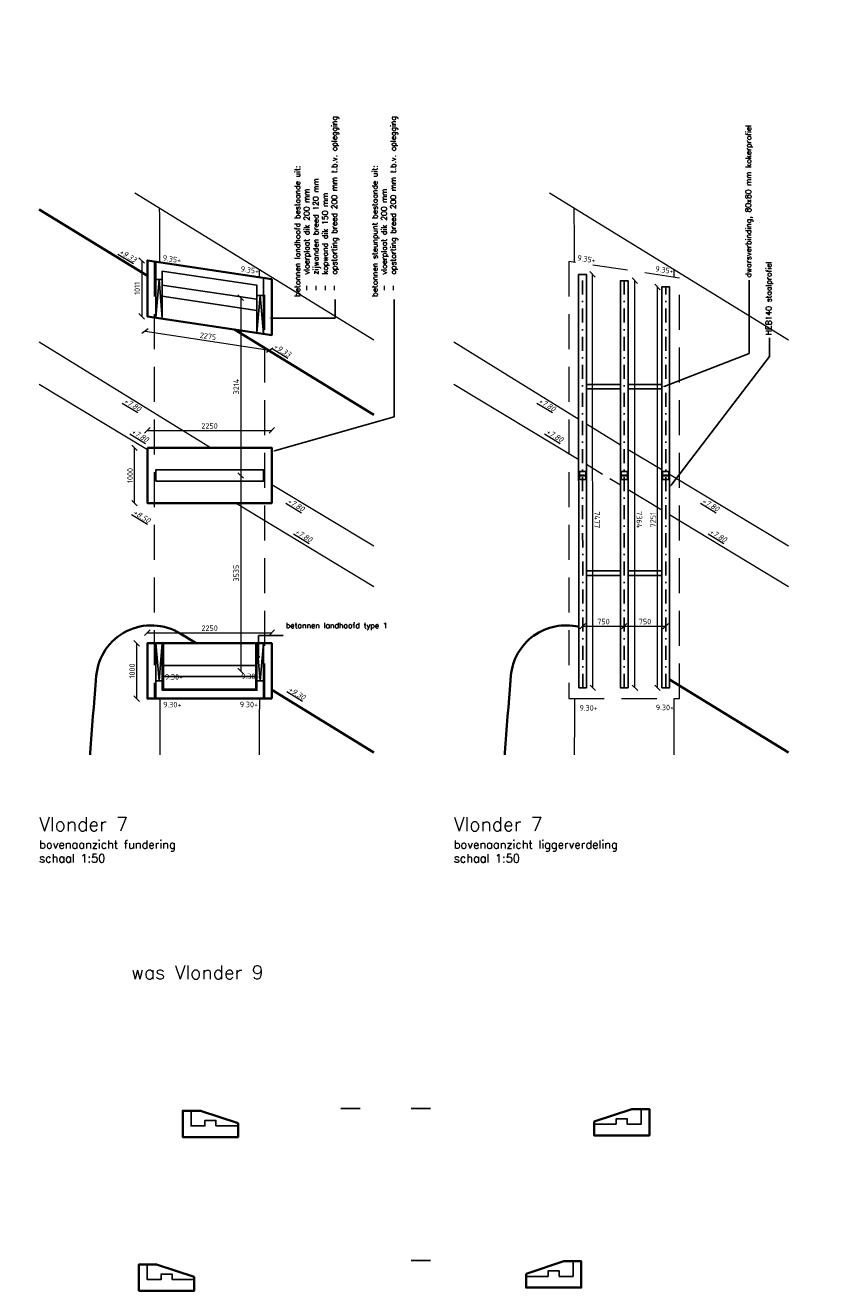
# Model space of a CAD drawing. Header units: metres. Extents: x -95462 to 707558, y 0 to 358316.
# Tile 49 of 50: x 488181 to 502962, y 72327 to 95215. Entities that reach past the tile are written whole.
import ezdxf
from ezdxf import colors
from ezdxf.entities.mleader import LeaderData, LeaderLine
from ezdxf.math import Vec2, Vec3

# ---------------------------------------------------------------- set-up
doc = ezdxf.new("R2010")
doc.units = ezdxf.units.M
doc.header["$LTSCALE"] = 20
doc.linetypes.add('DASHDOT', pattern=[25.4, 12.7, -6.35, 0, -6.35])
doc.linetypes.add('HIDDEN', pattern=[9.525, 6.35, -3.175])
for name, color, linetype, lineweight in [('B-RO-OG-HOOGTEPUNT-T18', 253, 'Continuous', 13), ('B-WE-GW-GRONDWERKLIJN_-G', 252, 'Continuous', 35), ('B-WE-GW-WATERGANG_SLOOT_BODEM-G', 252, 'Continuous', 18), ('B-WE-VH-VERHARDING_HALFVERHARDING-G', 253, 'Continuous', 18), ('N-WE-BC-BETONVORM_IN HET WERK GESTORT-G', 50, 'Continuous', 35), ('N-WE-BC-BETONVORM_OPLEGGING-G', 3, 'Continuous', 25), ('N-WE-BC-BETONVORM_TALUDVLEUGELS-G', 3, 'Continuous', 25), ('N-WE-BC-BETONVORM_VLOERPLAAT-G', 50, 'Continuous', 35), ('N-WE-HC-HOUTVORM-DEKDEEL-G', 1, 'Continuous', 18), ('N-WE-SC-STAALVORM_HEA 140-G', 140, 'Continuous', 25), ('N-WE-VH-VERHARDING_BETONPLATEN-G', 10, 'Continuous', 13), ('TL00_hartlijnen staal', 220, 'DASHDOT', 25), ('X-XX-AL-AANPIJLING-M', 7, 'Continuous', 18), ('X-XX-AL-HOOGTELABEL-T25', 1, 'Continuous', 25), ('X-XX-AL-M', 7, 'Continuous', 18)]:
    doc.layers.add(name, color=color, linetype=linetype, lineweight=lineweight)
doc.layers.add('BL14_TALUD', color=11, linetype='Continuous')
doc.layers.add('tt00_tekst', color=7, linetype='Continuous')
doc.styles.add('NLCS-ISO', font='NLCS-ISO.ttf')
doc.styles.add('NLCS-ISO-M200-T18_CURSIEF', font='NLCS-ISO.ttf', dxfattribs={"oblique": 30, "height": 0.36})
doc.styles.add('ROMANS', font='romans.shx')
doc.dimstyles.new('NLCS RODOR-DIM-050mm$0', dxfattribs={"dimscale": 50, "dimtxt": 2, "dimasz": 2, "dimexe": 1.25, "dimexo": 0.625, "dimtad": 1, "dimdec": 0, "dimzin": 1, "dimdsep": 46, "dimtxsty": 'NLCS-ISO', "dimblk": 'OBLIQUE', "dimcen": 0, "dimse1": 1, "dimse2": 1, "dimclrd": 256, "dimclre": 1, "dimclrt": 256, "dimadec": 0, "dimazin": 0, "dimtfac": 1, "dimtdec": 0, "dimtmove": 0, "dimatfit": 0, "dimfxl": 1, "dimtolj": 1, "dimtzin": 0, "dimlwd": -1, "dimlwe": -1, "dimarcsym": 0})

# ---------------------------------------------------------------- blocks, each defined once
blk = doc.blocks.new('_Dot')
at = {"color": 0, "linetype": 'ByBlock', "lineweight": -2}
blk.add_line((-0.5, 0), (-1, 0), dxfattribs=at)
at = {"color": 0, "linetype": 'ByBlock', "const_width": 0.5}
blk.add_lwpolyline([(-0.25, 0, 1), (0.25, 0, 1)], format="xyb", close=True, dxfattribs=at)
blk = doc.blocks.new('_Oblique')
at = {"color": 0, "linetype": 'ByBlock', "lineweight": -2}
blk.add_line((-0.5, -0.5), (0.5, 0.5), dxfattribs=at)
blk = doc.blocks.new('*D268')
at = {"layer": 'Defpoints', "color": 0, "transparency": 16777216}
for p in [(499614, 90483), (499832, 90483), (499832, 83231)]:
    blk.add_point(p, dxfattribs=at)
at = {"layer": 'X-XX-AL-M', "transparency": 16777216}
blk.add_line((499614, 83231), (499614, 90483), dxfattribs=at)
at = {"layer": 'X-XX-AL-M', "transparency": 16777216, "xscale": 100, "yscale": 100, "zscale": 100}
for p, rotation in [((499614, 90483), 90), ((499614, 83231), 270)]:
    blk.add_blockref('_Oblique', p, dxfattribs=dict(at, rotation=rotation))
at = {"layer": 'X-XX-AL-M', "transparency": 16777216, "insert": (499533, 86272), "char_height": 100, "attachment_point": 5, "rotation": 90, "style": 'NLCS-ISO'}
blk.add_mtext('\\A1;7251', dxfattribs=at)
blk = doc.blocks.new('*D315')
at = {"layer": 'Defpoints', "color": 0, "transparency": 16777216}
for p in [(492639, 87888), (490389, 86572), (492639, 86572)]:
    blk.add_point(p, dxfattribs=at)
at = {"layer": 'X-XX-AL-M', "transparency": 16777216}
blk.add_line((490389, 87888), (492639, 87888), dxfattribs=at)
at = {"layer": 'X-XX-AL-M', "transparency": 16777216, "xscale": 100, "yscale": 100, "zscale": 100, "rotation": 180}
blk.add_blockref('_Oblique', (490389, 87888), dxfattribs=at)
at = {"layer": 'X-XX-AL-M', "transparency": 16777216, "xscale": 100, "yscale": 100, "zscale": 100}
blk.add_blockref('_Oblique', (492639, 87888), dxfattribs=at)
at = {"layer": 'X-XX-AL-M', "transparency": 16777216, "insert": (491514, 87969), "char_height": 100, "attachment_point": 5, "style": 'NLCS-ISO'}
blk.add_mtext('\\A1;2250', dxfattribs=at)
blk = doc.blocks.new('*D316')
at = {"layer": 'Defpoints', "color": 0, "transparency": 16777216}
for p in [(490157, 87572), (490389, 87572), (490389, 86572)]:
    blk.add_point(p, dxfattribs=at)
at = {"layer": 'X-XX-AL-M', "transparency": 16777216}
blk.add_line((490157, 86572), (490157, 87572), dxfattribs=at)
at = {"layer": 'X-XX-AL-M', "transparency": 16777216, "xscale": 100, "yscale": 100, "zscale": 100}
for p, rotation in [((490157, 87572), 90), ((490157, 86572), 270)]:
    blk.add_blockref('_Oblique', p, dxfattribs=dict(at, rotation=rotation))
at = {"layer": 'X-XX-AL-M', "transparency": 16777216, "insert": (490076, 87072), "char_height": 100, "attachment_point": 5, "rotation": 90, "style": 'NLCS-ISO'}
blk.add_mtext('\\A1;1000', dxfattribs=at)
blk = doc.blocks.new('*D339')
at = {"layer": 'Defpoints', "color": 0, "transparency": 16777216}
for p in [(492639, 84229), (490389, 83547), (492639, 83547)]:
    blk.add_point(p, dxfattribs=at)
at = {"layer": 'X-XX-AL-M', "transparency": 16777216}
blk.add_line((490389, 84229), (492639, 84229), dxfattribs=at)
at = {"layer": 'X-XX-AL-M', "transparency": 16777216, "xscale": 100, "yscale": 100, "zscale": 100, "rotation": 180}
blk.add_blockref('_Oblique', (490389, 84229), dxfattribs=at)
at = {"layer": 'X-XX-AL-M', "transparency": 16777216, "xscale": 100, "yscale": 100, "zscale": 100}
blk.add_blockref('_Oblique', (492639, 84229), dxfattribs=at)
at = {"layer": 'X-XX-AL-M', "transparency": 16777216, "insert": (491514, 84310), "char_height": 100, "attachment_point": 5, "style": 'NLCS-ISO'}
blk.add_mtext('\\A1;2250', dxfattribs=at)
blk = doc.blocks.new('*D340')
at = {"layer": 'Defpoints', "color": 0, "transparency": 16777216}
for p in [(492639, 84037), (490194, 83037), (492639, 83037)]:
    blk.add_point(p, dxfattribs=at)
at = {"layer": 'X-XX-AL-M', "transparency": 16777216}
blk.add_line((490194, 84037), (490194, 83037), dxfattribs=at)
at = {"layer": 'X-XX-AL-M', "transparency": 16777216, "xscale": 100, "yscale": 100, "zscale": 100}
for p, rotation in [((490194, 84037), 90), ((490194, 83037), 270)]:
    blk.add_blockref('_Oblique', p, dxfattribs=dict(at, rotation=rotation))
at = {"layer": 'X-XX-AL-M', "transparency": 16777216, "insert": (490113, 83537), "char_height": 100, "attachment_point": 5, "rotation": 90, "style": 'NLCS-ISO'}
blk.add_mtext('\\A1;1000', dxfattribs=at)
blk = doc.blocks.new('*D377')
at = {"layer": 'Defpoints', "color": 0, "transparency": 16777216}
for p in [(499012, 84348), (498262, 83231), (499012, 83231)]:
    blk.add_point(p, dxfattribs=at)
at = {"layer": 'X-XX-AL-M', "transparency": 16777216}
blk.add_line((498262, 84348), (499012, 84348), dxfattribs=at)
at = {"layer": 'X-XX-AL-M', "transparency": 16777216, "xscale": 100, "yscale": 100, "zscale": 100, "rotation": 180}
blk.add_blockref('_Oblique', (498262, 84348), dxfattribs=at)
at = {"layer": 'X-XX-AL-M', "transparency": 16777216, "xscale": 100, "yscale": 100, "zscale": 100}
blk.add_blockref('_Oblique', (499012, 84348), dxfattribs=at)
at = {"layer": 'X-XX-AL-M', "transparency": 16777216, "insert": (498637, 84430), "char_height": 100, "attachment_point": 5, "style": 'NLCS-ISO'}
blk.add_mtext('\\A1;750', dxfattribs=at)
blk = doc.blocks.new('*D378')
at = {"layer": 'Defpoints', "color": 0, "transparency": 16777216}
for p in [(499011, 90595), (499204, 90595), (499012, 83231)]:
    blk.add_point(p, dxfattribs=at)
at = {"layer": 'X-XX-AL-M', "transparency": 16777216}
blk.add_line((499205, 83231), (499204, 90595), dxfattribs=at)
at = {"layer": 'X-XX-AL-M', "transparency": 16777216, "xscale": 100, "yscale": 100, "zscale": 100}
for p, rotation in [((499204, 90595), 90.00652619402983), ((499205, 83231), 270.0065261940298)]:
    blk.add_blockref('_Oblique', p, dxfattribs=dict(at, rotation=rotation))
at = {"layer": 'X-XX-AL-M', "transparency": 16777216, "insert": (499286, 86272), "char_height": 100, "attachment_point": 5, "rotation": 270.0065, "style": 'NLCS-ISO'}
blk.add_mtext('\\A1;7364', dxfattribs=at)
blk = doc.blocks.new('*D379')
at = {"layer": 'Defpoints', "color": 0, "transparency": 16777216}
for p in [(498257, 90709), (498437, 90709), (498262, 83231)]:
    blk.add_point(p, dxfattribs=at)
at = {"layer": 'X-XX-AL-M', "transparency": 16777216}
blk.add_line((498443, 83232), (498437, 90709), dxfattribs=at)
at = {"layer": 'X-XX-AL-M', "transparency": 16777216, "xscale": 100, "yscale": 100, "zscale": 100}
for p, rotation in [((498437, 90709), 90.04119791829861), ((498443, 83232), 270.0411979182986)]:
    blk.add_blockref('_Oblique', p, dxfattribs=dict(at, rotation=rotation))
at = {"layer": 'X-XX-AL-M', "transparency": 16777216, "insert": (498522, 86271), "char_height": 100, "attachment_point": 5, "rotation": 270.0412, "style": 'NLCS-ISO'}
blk.add_mtext('\\A1;7477', dxfattribs=at)
blk = doc.blocks.new('*D380')
at = {"layer": 'Defpoints', "color": 0, "transparency": 16777216}
for p in [(499761, 84348), (499012, 83231), (499761, 83231)]:
    blk.add_point(p, dxfattribs=at)
at = {"layer": 'X-XX-AL-M', "transparency": 16777216}
blk.add_line((499012, 84348), (499761, 84348), dxfattribs=at)
at = {"layer": 'X-XX-AL-M', "transparency": 16777216, "xscale": 100, "yscale": 100, "zscale": 100, "rotation": 180}
blk.add_blockref('_Oblique', (499012, 84348), dxfattribs=at)
at = {"layer": 'X-XX-AL-M', "transparency": 16777216, "xscale": 100, "yscale": 100, "zscale": 100}
blk.add_blockref('_Oblique', (499761, 84348), dxfattribs=at)
at = {"layer": 'X-XX-AL-M', "transparency": 16777216, "insert": (499387, 84430), "char_height": 100, "attachment_point": 5, "style": 'NLCS-ISO'}
blk.add_mtext('\\A1;750', dxfattribs=at)
blk = doc.blocks.new('*D381')
at = {"layer": 'Defpoints', "color": 0, "transparency": 16777216}
for p in [(490389, 90961), (490286, 89950), (490389, 89950)]:
    blk.add_point(p, dxfattribs=at)
at = {"layer": 'X-XX-AL-M', "transparency": 16777216}
blk.add_line((490286, 90961), (490286, 89950), dxfattribs=at)
at = {"layer": 'X-XX-AL-M', "transparency": 16777216, "xscale": 100, "yscale": 100, "zscale": 100}
for p, rotation in [((490286, 90961), 90), ((490286, 89950), 270)]:
    blk.add_blockref('_Oblique', p, dxfattribs=dict(at, rotation=rotation))
at = {"layer": 'X-XX-AL-M', "transparency": 16777216, "insert": (490205, 90456), "char_height": 100, "attachment_point": 5, "rotation": 90, "style": 'NLCS-ISO'}
blk.add_mtext('\\A1;1011', dxfattribs=at)
blk = doc.blocks.new('*D382')
at = {"layer": 'Defpoints', "color": 0, "transparency": 16777216}
for p in [(490389, 89950), (492639, 89612), (492598, 89342)]:
    blk.add_point(p, dxfattribs=at)
at = {"layer": 'X-XX-AL-M', "transparency": 16777216}
blk.add_line((490348, 89680), (492598, 89342), dxfattribs=at)
at = {"layer": 'X-XX-AL-M', "transparency": 16777216, "xscale": 100, "yscale": 100, "zscale": 100}
for p, rotation in [((490348, 89680), 171.4692345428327), ((492598, 89342), 351.4692345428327)]:
    blk.add_blockref('_Oblique', p, dxfattribs=dict(at, rotation=rotation))
at = {"layer": 'X-XX-AL-M', "transparency": 16777216, "insert": (491485, 89591), "char_height": 100, "attachment_point": 5, "rotation": 351.4692, "style": 'NLCS-ISO'}
blk.add_mtext('\\A1;2275', dxfattribs=at)
blk = doc.blocks.new('*D457')
at = {"layer": 'Defpoints', "color": 0, "transparency": 16777216}
for p in [(491514, 87072), (490659, 83537), (492076, 83537)]:
    blk.add_point(p, dxfattribs=at)
at = {"layer": 'X-XX-AL-M', "transparency": 16777216}
blk.add_line((492076, 87072), (492076, 83537), dxfattribs=at)
at = {"layer": 'X-XX-AL-M', "transparency": 16777216, "xscale": 100, "yscale": 100, "zscale": 100}
for p, rotation in [((492076, 87072), 90), ((492076, 83537), 270)]:
    blk.add_blockref('_Oblique', p, dxfattribs=dict(at, rotation=rotation))
at = {"layer": 'X-XX-AL-M', "transparency": 16777216, "insert": (491995, 85305), "char_height": 100, "attachment_point": 5, "rotation": 90, "style": 'NLCS-ISO'}
blk.add_mtext('\\A1;3535', dxfattribs=at)
blk = doc.blocks.new('*D458')
at = {"layer": 'Defpoints', "color": 0, "transparency": 16777216}
for p in [(491514, 90287), (490659, 87072), (492076, 87072)]:
    blk.add_point(p, dxfattribs=at)
at = {"layer": 'X-XX-AL-M', "transparency": 16777216}
blk.add_line((492076, 90287), (492076, 87072), dxfattribs=at)
at = {"layer": 'X-XX-AL-M', "transparency": 16777216, "xscale": 100, "yscale": 100, "zscale": 100}
for p, rotation in [((492076, 90287), 90), ((492076, 87072), 270)]:
    blk.add_blockref('_Oblique', p, dxfattribs=dict(at, rotation=rotation))
at = {"layer": 'X-XX-AL-M', "transparency": 16777216, "insert": (491995, 88680), "char_height": 100, "attachment_point": 5, "rotation": 90, "style": 'NLCS-ISO'}
blk.add_mtext('\\A1;3214', dxfattribs=at)

msp = doc.modelspace()

# ---------------------------------------------------------------- linework, layer by layer
at = {"layer": 'B-WE-GW-GRONDWERKLIJN_-G', "ltscale": 2, "flags": 128}
for points in [[(488432.386, 91886.291), (490388.9, 90683.23)], [(491966.079, 89713.421), (494481.87, 88166.459)], [(501979.787, 82062.043), (499831.816, 83382.832)], [(494481.87, 82062.043), (492638.9, 83195.287)]]:
    msp.add_lwpolyline(points, dxfattribs=at)
for points in [[(491269.331, 84037.435), (490984.103, 84212.822, 0.557409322), (489464.178, 83448.911), (489464.178, 83448.911), (489444.585, 83203.693), (489431.342, 83042.069), (489418.228, 82879.603), (489405.242, 82716.298), (489392.384, 82552.161), (489379.655, 82387.195), (489367.053, 82221.407), (489354.58, 82054.799), (489352.101, 82021.183)], [(498191.36, 84333.424, 0.458032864), (496962.095, 83448.911), (496962.095, 83448.911), (496942.502, 83203.693), (496929.259, 83042.069), (496916.145, 82879.603), (496903.159, 82716.298), (496890.301, 82552.161), (496877.572, 82387.195), (496864.97, 82221.407), (496852.497, 82054.799), (496850.018, 82021.183)]]:
    msp.add_lwpolyline(points, format="xyb", dxfattribs=at)
at = {"layer": 'B-WE-GW-WATERGANG_SLOOT_BODEM-G'}
for points in [[(491528.389, 87572.435), (491352.993, 87678.012), (488432.386, 89482.001)], [(491528.389, 87572.435), (491352.993, 87678.012), (488432.386, 89482.001)], [(498188.534, 88087.146), (495930.303, 89482.001)], [(488432.386, 88724.945), (490388.9, 87541.828)], [(488432.386, 88724.945), (490388.9, 87541.828)], [(495930.303, 88724.945), (498190.008, 87358.487)], [(498941.817, 87623.292), (498850.91, 87678.012), (498328.599, 88000.631)], [(499691.815, 87171.842), (499081.817, 87539.021)], [(498329.145, 87274.35), (498621.69, 87097.446)], [(498753.992, 87017.442), (498941.817, 86903.863)], [(501979.787, 85794.634), (499831.816, 87087.571)], [(494481.87, 85794.634), (492638.9, 86903.981)], [(494481.87, 85794.634), (492638.9, 86903.981)], [(499081.817, 86819.204), (499691.816, 86450.334)], [(491991.98, 86572.435), (494481.87, 85066.782)], [(491991.98, 86572.435), (494481.87, 85066.782)], [(499831.816, 86365.674), (501979.787, 85066.782)]]:
    msp.add_lwpolyline(points, dxfattribs=at)
at = {"layer": 'B-WE-VH-VERHARDING_HALFVERHARDING-G'}
for points in [[(490602.977, 91913.334), (490605.033, 91771.199, -0.000247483), (490607.594, 90928.381, -0.000247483)], [(498100.894, 91913.334), (498102.95, 91771.199, -0.001887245), (498104.721, 90928.5, -0.001887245)], [(492409.032, 90802.79, -0.00028607), (492409.259, 90658.132)], [(499906.577, 90803.018, -0.000286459), (499906.963, 90658.163, -0.000286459)], [(490612.857, 83037.435, -0.000142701), (490610.985, 82021.183)], [(492413.501, 83037.435, -0.000142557), (492411.63, 82021.183)], [(498110.774, 83037.435, -0.000142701), (498108.902, 82021.183)], [(499911.418, 83037.435, -0.000142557), (499909.547, 82021.183)]]:
    msp.add_lwpolyline(points, format="xyb", dxfattribs=at)
at = {"layer": 'BL14_TALUD', "flags": 128}
for points in [[(494234.241, 75624.374), (493886.822, 75624.374)], [(495508.183, 75624.374), (495160.763, 75624.374)], [(495508.183, 72871.77), (495160.763, 72871.77)]]:
    msp.add_lwpolyline(points, dxfattribs=at)
at = {"layer": 'N-WE-BC-BETONVORM_IN HET WERK GESTORT-G', "flags": 128}
for points in [[(492027.983, 75356.374), (491346.983, 75581.374), (491187.483, 75581.374), (491027.983, 75581.374), (491027.983, 75306.374), (491027.983, 75106.374), (492027.983, 75106.374), (492027.983, 75356.374)], [(498466.306, 75386.374), (499147.306, 75611.374), (499306.806, 75611.374), (499466.306, 75611.374), (499466.306, 75336.374), (499466.306, 75136.374), (498466.306, 75136.374), (498466.306, 75386.374)], [(491235.983, 72576.951), (490554.983, 72801.951), (490395.483, 72801.951), (490235.983, 72801.951), (490235.983, 72526.951), (490235.983, 72326.951), (491235.983, 72326.951), (491235.983, 72576.951)], [(497235.924, 72633.77), (497916.924, 72858.77), (498076.424, 72858.77), (498235.924, 72858.77), (498235.924, 72583.77), (498235.924, 72383.77), (497235.924, 72383.77), (497235.924, 72633.77)]]:
    msp.add_lwpolyline(points, dxfattribs=at)
at = {"layer": 'N-WE-BC-BETONVORM_OPLEGGING-G', "flags": 128}
msp.add_lwpolyline([(490538.9, 86972.435), (492488.9, 86972.435), (492488.9, 87172.435), (490538.9, 87172.435)], close=True, dxfattribs=at)
for points in [[(490658.9, 83637.435), (492368.9, 83637.435)], [(490658.9, 83437.435), (492368.9, 83437.435)]]:
    msp.add_lwpolyline(points, dxfattribs=at)
at = {"layer": 'N-WE-BC-BETONVORM_TALUDVLEUGELS-G'}
for p, q in [((490538.9, 83357.435), (490658.9, 83357.435)), ((492488.9, 83357.435), (492368.9, 83357.435))]:
    msp.add_line(p, q, dxfattribs=at)
at = {"layer": 'N-WE-BC-BETONVORM_TALUDVLEUGELS-G', "flags": 128}
for points in [[(490538.9, 90849.614), (490538.9, 90938.685)], [(490658.896, 90769.008), (492369.144, 90512.471)], [(490538.9, 90618.685), (490658.897, 90618.686)], [(490658.897, 90516.211), (492369.074, 90259.684)], [(490658.898, 90313.973), (492369.018, 90057.455)], [(492489.176, 90326.144), (492369.093, 90326.177)], [(490538.9, 84037.435), (490538.9, 83037.435), (492488.9, 83037.435), (492488.9, 84037.435)], [(490658.9, 84037.435), (490658.9, 83187.435), (492368.9, 83187.435), (492368.9, 84037.435)], [(490678.9, 84037.435), (490678.9, 83207.435), (492348.9, 83207.435), (492348.9, 84037.435)]]:
    msp.add_lwpolyline(points, dxfattribs=at)
for points in [[(492488.9, 89634.97), (492489.176, 90646.144), (490538.9, 90938.685), (490538.9, 89927.498), (490658.9, 89909.498), (490658.896, 90769.008), (492369.144, 90512.471), (492368.905, 89652.997)], [(491627.983, 75306.374), (491627.983, 75406.374), (491427.983, 75406.374), (491427.983, 75306.374), (491177.983, 75306.374), (491177.983, 75581.374), (491027.983, 75581.374), (491027.983, 75306.374), (491027.983, 75106.374), (492027.983, 75106.374), (492027.983, 75306.374)], [(498866.306, 75336.374), (498866.306, 75436.374), (499066.306, 75436.374), (499066.306, 75336.374), (499316.306, 75336.374), (499316.306, 75611.374), (499466.306, 75611.374), (499466.306, 75336.374), (499466.306, 75136.374), (498466.306, 75136.374), (498466.306, 75336.374)], [(490835.983, 72526.951), (490835.983, 72626.951), (490635.983, 72626.951), (490635.983, 72526.951), (490385.983, 72526.951), (490385.983, 72801.951), (490235.983, 72801.951), (490235.983, 72526.951), (490235.983, 72326.951), (491235.983, 72326.951), (491235.983, 72526.951)], [(497635.924, 72583.77), (497635.924, 72683.77), (497835.924, 72683.77), (497835.924, 72583.77), (498085.924, 72583.77), (498085.924, 72858.77), (498235.924, 72858.77), (498235.924, 72583.77), (498235.924, 72383.77), (497235.924, 72383.77), (497235.924, 72583.77)]]:
    msp.add_lwpolyline(points, close=True, dxfattribs=at)
at = {"layer": 'N-WE-BC-BETONVORM_TALUDVLEUGELS-G', "color": 1, "flags": 128}
for points in [[(490538.9, 89927.498), (490598.898, 90618.686), (490658.9, 89909.498)], [(492368.905, 89652.997), (492429.134, 90326.161), (492488.9, 89634.97)], [(490658.9, 84037.435), (490598.9, 83357.435), (490538.9, 84037.435)], [(492368.9, 84037.435), (492428.9, 83357.435), (492488.9, 84037.435)]]:
    msp.add_lwpolyline(points, dxfattribs=at)
at = {"layer": 'N-WE-BC-BETONVORM_VLOERPLAAT-G', "flags": 128}
for points in [[(492639.17, 90623.645), (492638.9, 89612.498), (490388.9, 89949.998), (490388.9, 90961.185)], [(490388.9, 87572.435), (490388.9, 86572.435), (492638.9, 86572.435), (492638.9, 87572.435)], [(492638.9, 83037.435), (492638.9, 84037.435), (490388.9, 84037.435), (490388.9, 83037.435)]]:
    msp.add_lwpolyline(points, close=True, dxfattribs=at)
at = {"layer": 'N-WE-HC-HOUTVORM-DEKDEEL-G'}
msp.add_line((490536.027, 90939.116), (492513.9, 90642.435), dxfattribs=at)
at = {"layer": 'N-WE-HC-HOUTVORM-DEKDEEL-G', "linetype": 'HIDDEN', "ltscale": 5}
for points in [[(490513.9, 83037.435), (492513.9, 83037.435), (492513.9, 90642.435), (490513.9, 90942.435)], [(498011.817, 83037.435), (500011.817, 83037.435), (500011.817, 90642.435), (498011.817, 90942.435)]]:
    msp.add_lwpolyline(points, close=True, dxfattribs=at)
at = {"layer": 'N-WE-HC-HOUTVORM-DEKDEEL-G'}
msp.add_lwpolyline([(492513.9, 90642.435), (490536.027, 90939.116)], dxfattribs=at)
msp.add_lwpolyline([(492513.9, 90642.435), (490536.027, 90939.116)], dxfattribs=at)
at = {"layer": 'N-WE-SC-STAALVORM_HEA 140-G'}
for p, q in [((498203.817, 87142.435), (498319.816, 87142.435)), ((498203.817, 87002.435), (498319.816, 87002.435)), ((498953.817, 87142.435), (499069.816, 87142.435)), ((498953.817, 87002.435), (499069.816, 87002.435)), ((499703.817, 87142.435), (499819.816, 87142.435)), ((499703.817, 87002.435), (499819.816, 87002.435))]:
    msp.add_line(p, q, dxfattribs=at)
for points in [[(498332.152, 83231.444), (498326.776, 90708.518), (498186.776, 90708.501), (498192.152, 83231.427)], [(499081.817, 83231.444), (499081.817, 90595.262), (498941.817, 90595.245), (498941.817, 83231.427)], [(499691.817, 83231.435), (499691.813, 90482.754), (499831.817, 90482.754), (499831.816, 83231.435)], [(498331.815, 88639.652), (498941.815, 88639.634), (498941.815, 88719.634), (498331.815, 88719.652)], [(499081.815, 88639.651), (499691.814, 88639.633), (499691.814, 88719.633), (499081.815, 88719.651)], [(498331.817, 85264.935), (498941.817, 85264.917), (498941.817, 85344.917), (498331.817, 85344.935)], [(499081.817, 85264.934), (499691.816, 85264.916), (499691.816, 85344.916), (499081.817, 85344.934)]]:
    msp.add_lwpolyline(points, close=True, dxfattribs=at)
at = {"layer": 'N-WE-SC-STAALVORM_HEA 140-G', "flags": 128}
for points in [[(498203.817, 87066.435), (498203.817, 87002.435), (498191.817, 87002.435), (498191.817, 87142.435), (498203.817, 87142.435), (498203.817, 87078.435), (498319.816, 87078.435), (498319.816, 87142.435), (498331.817, 87142.435), (498331.817, 87002.435), (498319.816, 87002.435), (498319.816, 87066.435)], [(498953.817, 87066.435), (498953.817, 87002.435), (498941.817, 87002.435), (498941.817, 87142.435), (498953.817, 87142.435), (498953.817, 87078.435), (499069.816, 87078.435), (499069.816, 87142.435), (499081.817, 87142.435), (499081.817, 87002.435), (499069.816, 87002.435), (499069.816, 87066.435)], [(499703.817, 87066.435), (499703.817, 87002.435), (499691.817, 87002.435), (499691.817, 87142.435), (499703.817, 87142.435), (499703.817, 87078.435), (499819.816, 87078.435), (499819.816, 87142.435), (499831.817, 87142.435), (499831.817, 87002.435), (499819.816, 87002.435), (499819.816, 87066.435)]]:
    msp.add_lwpolyline(points, close=True, dxfattribs=at)
at = {"layer": 'N-WE-VH-VERHARDING_BETONPLATEN-G'}
for p, q in [((490161.983, 92184.502), (494481.87, 89528.2)), ((497659.9, 92184.502), (501979.787, 89528.2))]:
    msp.add_line(p, q, dxfattribs=at)
at = {"layer": 'TL00_hartlijnen staal'}
for p, q in [((498262.152, 83231.435), (498256.776, 90708.51)), ((499011.817, 83231.435), (499011.817, 90595.254)), ((499761.817, 83231.435), (499761.815, 90482.754))]:
    msp.add_line(p, q, dxfattribs=at)

# ---------------------------------------------------------------- texts
at = {"layer": 'B-RO-OG-HOOGTEPUNT-T18', "style": 'NLCS-ISO-M200-T18_CURSIEF', "oblique": 15}
for s, p in [('%%U+9.33', (489866.651, 91091.671)), ('%%U+9.33', (492657.77, 89381.848)), ('%%U+7.80', (489949.488, 88394.703)), ('%%U+7.80', (497447.404, 88394.703)), ('%%U+7.80', (490087.722, 87838.926)), ('%%U+7.80', (497585.639, 87838.926)), ('%%U+7.80', (492905.994, 86584.966)), ('%%U+7.80', (500403.911, 86584.966)), ('%%U+8.50', (490117.084, 86378.605)), ('%%U+7.80', (493044.228, 86029.19)), ('%%U+7.80', (500542.145, 86029.19)), ('%%U+9.30', (492923.274, 83176.759))]:
    msp.add_text(s, height=100, rotation=328.8383719, dxfattribs=at).set_placement(p)
at = {"layer": 'tt00_tekst', "char_height": 250, "width": 5688.91318, "attachment_point": 1, "style": 'ROMANS'}
for s, insert in [('{\\C4;Vlonder 7\\P\\H0.6x;\\C3;bovenaanzicht fundering\\Pschaal 1:50}', (488432.386, 80889.517)), ('{\\C4;Vlonder 7\\P\\H0.6x;\\C3;bovenaanzicht liggerverdeling\\Pschaal 1:50}', (495930.303, 80889.517)), ('{\\C4;was Vlonder 9}', (490090.844, 78210.222))]:
    msp.add_mtext(s, dxfattribs=dict(at, insert=insert))
at = {"layer": 'X-XX-AL-HOOGTELABEL-T25', "style": 'NLCS-ISO'}
for s, rotation, p in [('9.35+', 351.4692315, (490660.217, 90961.005)), ('9.35+', 351.4692315, (498157.921, 90961.005)), ('9.35+', 351.4692336, (492069.702, 90763.781)), ('9.35+', 351.4692336, (499567.406, 90763.781)), ('9.30+', 359.6772492, (490704.438, 83381.063)), ('9.30+', 359.6772492, (492084.918, 83389.355)), ('9.30+', 359.6772492, (490674.214, 82877.951)), ('9.30+', 359.6772492, (492059.779, 82881.028)), ('9.30+', 359.6772492, (498202.355, 82818.793)), ('9.30+', 359.6772492, (499582.835, 82827.085))]:
    msp.add_text(s, height=100, rotation=rotation, dxfattribs=at).set_placement(p)

# ---------------------------------------------------------------- dimensions: what is measured, and where the dimension line sits
at = {"layer": 'X-XX-AL-M'}
for p1, p2, distance, picture, middle in [((490388.9, 90961.185), (490388.9, 89949.998), -102.597, '*D381', (490205.052, 90455.592)), ((490388.9, 89949.998), (492638.9, 89612.498), -273.455, '*D382', (491485.388, 89591.17)), ((490388.9, 86572.435), (492638.9, 86572.435), 1315.672, '*D315', (491513.9, 87969.357)), ((490388.9, 86572.435), (490388.9, 87572.435), 231.416, '*D316', (490076.233, 87072.435)), ((498262.152, 83231.435), (499011.817, 83231.435), 1116.964, '*D377', (498636.984, 84429.649)), ((499011.817, 83231.435), (499761.481, 83231.435), 1116.964, '*D380', (499386.649, 84429.649)), ((490388.9, 83547.435), (492638.9, 83547.435), 681.318, '*D339', (491513.9, 84310.004)), ((492638.9, 84037.435), (492638.9, 83037.435), -2444.501, '*D340', (490113.149, 83537.435))]:
    dim = msp.add_aligned_dim(p1=p1, p2=p2, distance=distance, dimstyle='NLCS RODOR-DIM-050mm$0', dxfattribs=at)
    dim.commit()
    dim.dimension.update_dxf_attribs({"geometry": picture, "text_midpoint": middle})
for base, p1, p2, angle, picture, middle in [((498437.438, 90708.64), (498262.152, 83231.435), (498256.776, 90708.51), 90.0411979, '*D379', (498440.629, 86271.229)), ((499204.011, 90595.276), (499011.817, 83231.435), (499010.978, 90595.254), 90.0065262, '*D378', (499204.503, 86271.778)), ((499614.25, 90482.754), (499831.816, 83231.435), (499831.817, 90482.754), 89.999994, '*D268', (499614.25, 86272.073))]:
    dim = msp.add_linear_dim(base=base, p1=p1, p2=p2, angle=angle, dimstyle='NLCS RODOR-DIM-050mm$0', dxfattribs=at)
    dim.commit()
    dim.dimension.update_dxf_attribs({"geometry": picture, "text_midpoint": middle, "dimtype": 161})
for base, p1, p2, picture, middle in [((492076.284, 87072.435), (491513.972, 90286.831), (490658.9, 87072.435), '*D458', (491995.034, 88679.633)), ((492076.284, 83537.435), (491513.9, 87072.435), (490658.9, 83537.435), '*D457', (491995.034, 85304.935))]:
    dim = msp.add_linear_dim(base=base, p1=p1, p2=p2, angle=90, dimstyle='NLCS RODOR-DIM-050mm$0', dxfattribs=at)
    dim.commit()
    dim.dimension.update_dxf_attribs({"geometry": picture, "text_midpoint": middle})

# ---------------------------------------------------------------- leaders
ml = msp.add_multileader_mtext('Standard')
ml.set_content('dwarsverbinding, 80x80 mm kokerprofiel', color=2, style='ROMANS')
ml.set_leader_properties(color=1)
ml.build(insert=Vec2(0, 0))
ml.multileader.update_dxf_attribs({"has_dogleg": 0, "text_left_attachment_type": 3, "text_right_attachment_type": 3, "dogleg_length": 0.36, "arrow_head_size": 50, "scale": 50})
ctx = ml.context
ctx.base_point, ctx.scale, ctx.char_height, ctx.arrow_head_size, ctx.landing_gap_size, ctx.plane_origin, ctx.plane_x_axis, ctx.plane_y_axis = Vec3(501273.759, 90605.07), 50, 100, 50, 50, Vec3(501545.049, 90442.337), Vec3(0, 1), Vec3(-1, 0)
ctx.left_attachment, ctx.right_attachment = 3, 3
notes = []
notes.append((ctx, [(0, (1, 1, 0), (501273.759, 90587.07), (0, 1), 18, [(0, [(499688.234, 88664.614), (501273.759, 89275.893)], 0, [])])]))
ctx.mtext.insert, ctx.mtext.text_direction, ctx.mtext.rotation, ctx.mtext.flow_direction = Vec3(501207.092, 90655.07), Vec3(0, 1), 1.570796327, 5
ml = msp.add_multileader_mtext('Standard')
ml.set_content('betonnen landhoofd bestaande uit:\\P\\pxi-3,l4,t4;-^Ivloerplaat dik 200 mm\\P-^Izijwanden breed 120 mm\\P-^Ikopwand dik 150 mm\\P-^Iopstorting breed 200 mm t.b.v. oplegging', color=2, style='ROMANS')
ml.set_leader_properties(color=1)
ml.build(insert=Vec2(0, 0))
ml.multileader.update_dxf_attribs({"has_dogleg": 0, "text_left_attachment_type": 3, "text_right_attachment_type": 3, "dogleg_length": 0.36, "arrow_head_size": 50, "scale": 50})
ctx = ml.context
ctx.base_point, ctx.scale, ctx.char_height, ctx.arrow_head_size, ctx.landing_gap_size, ctx.plane_origin, ctx.plane_x_axis, ctx.plane_y_axis = Vec3(493784.379, 90257.075), 50, 100, 50, 50, Vec3(494055.669, 90302.203), Vec3(0, 1), Vec3(-1, 0)
ctx.left_attachment, ctx.right_attachment = 3, 3
notes.append((ctx, [(0, (1, 1, 0), (493784.379, 90239.075), (0, 1), 18, [(0, [(492579.695, 89920.217), (493784.379, 89920.217)], 0, [])])]))
ctx.mtext.insert, ctx.mtext.text_direction, ctx.mtext.rotation, ctx.mtext.flow_direction = Vec3(493051.046, 90307.075), Vec3(0, 1), 1.570796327, 5
ml = msp.add_multileader_mtext('Standard')
ml.set_content('betonnen steunpunt bestaande uit:\\P\\pxi-3,l4,t4;-^Ivloerplaat dik 200 mm\\P-^Iopstorting breed 200 mm t.b.v. oplegging', color=2, style='ROMANS')
ml.set_leader_properties(color=1)
ml.build(insert=Vec2(0, 0))
ml.multileader.update_dxf_attribs({"has_dogleg": 0, "text_left_attachment_type": 3, "text_right_attachment_type": 3, "dogleg_length": 0.36, "arrow_head_size": 50, "scale": 50})
ctx = ml.context
ctx.base_point, ctx.scale, ctx.char_height, ctx.arrow_head_size, ctx.landing_gap_size, ctx.plane_origin, ctx.plane_x_axis, ctx.plane_y_axis = Vec3(494851.254, 90257.075), 50, 100, 50, 50, Vec3(495768.271, 92796.311), Vec3(0, 1), Vec3(-1, 0)
ctx.left_attachment, ctx.right_attachment = 3, 3
notes.append((ctx, [(0, (1, 1, 0), (494851.254, 90239.075), (0, 1), 18, [(0, [(492638.9, 87503.435), (494851.254, 88131.876)], 0, [])])]))
ctx.mtext.insert, ctx.mtext.text_direction, ctx.mtext.rotation, ctx.mtext.flow_direction = Vec3(494451.254, 90307.075), Vec3(0, 1), 1.570796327, 5
ml = msp.add_multileader_mtext('Standard')
ml.set_content('HEB140 staalprofiel', color=2, style='ROMANS')
ml.set_leader_properties(color=1)
ml.build(insert=Vec2(0, 0))
ml.multileader.update_dxf_attribs({"has_dogleg": 0, "text_left_attachment_type": 3, "text_right_attachment_type": 3, "dogleg_length": 0.36, "arrow_head_size": 50, "scale": 50})
ctx = ml.context
ctx.base_point, ctx.scale, ctx.char_height, ctx.arrow_head_size, ctx.landing_gap_size, ctx.plane_origin, ctx.plane_x_axis, ctx.plane_y_axis = Vec3(501640.315, 89563.962), 50, 100, 50, 50, Vec3(501911.605, 88757.216), Vec3(0, 1), Vec3(-1, 0)
ctx.left_attachment, ctx.right_attachment = 3, 3
notes.append((ctx, [(0, (1, 1, 0), (501640.315, 89545.962), (0, 1), 18, [(0, [(499831.816, 86857.095), (501640.315, 89227.104)], 0, [])])]))
ctx.mtext.insert, ctx.mtext.text_direction, ctx.mtext.rotation, ctx.mtext.flow_direction = Vec3(501573.648, 89613.962), Vec3(0, 1), 1.570796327, 5
at = {"layer": 'X-XX-AL-AANPIJLING-M'}
ml = msp.add_multileader_mtext('Standard', dxfattribs=at)
ml.set_content('vlonderplank, GVK, afm. 255x40x2000 mm', color=2, style='ROMANS')
ml.set_leader_properties(color=1)
ml.set_arrow_properties(name='DOT')
ml.build(insert=Vec2(0, 0))
ml.multileader.update_dxf_attribs({"has_dogleg": 0, "text_left_attachment_type": 3, "text_right_attachment_type": 3, "dogleg_length": 0.36, "arrow_head_size": 50, "scale": 50})
ctx = ml.context
ctx.base_point, ctx.scale, ctx.char_height, ctx.arrow_head_size, ctx.landing_gap_size, ctx.plane_origin = Vec3(303830.251, 95137.965), 50, 100, 50, 50, Vec3(302459.79, 95137.965)
ctx.left_attachment, ctx.right_attachment = 3, 3
notes.append((ctx, [(0, (1, 1, 0), (303812.251, 95137.965), (1, 0), 18, [(0, [(300646.329, 95137.965)], 0, [])])]))
ctx.mtext.insert, ctx.mtext.width, ctx.mtext.flow_direction = Vec3(303880.251, 95204.632), 3960.4503, 5
ml = msp.add_multileader_mtext('Standard', dxfattribs=at)
ml.set_content('betonnen constuctie t.b.v trap bestaande uit:\\P\\pxi-3,l5,t5;-^Ivloerplaat dik 200 mm\\P-^Iwanden t.b.v. trappartij, dik 120 mm', color=2, style='ROMANS')
ml.set_leader_properties(color=1)
ml.set_arrow_properties(name='DOT')
ml.build(insert=Vec2(0, 0))
ml.multileader.update_dxf_attribs({"has_dogleg": 0, "text_left_attachment_type": 3, "text_right_attachment_type": 3, "dogleg_length": 0.36, "arrow_head_size": 50, "scale": 50})
ctx = ml.context
ctx.base_point, ctx.scale, ctx.char_height, ctx.arrow_head_size, ctx.landing_gap_size, ctx.plane_origin = Vec3(276756.664, 91018.67), 50, 100, 50, 50, Vec3(275819.617, 91018.67)
ctx.left_attachment, ctx.right_attachment = 3, 3
notes.append((ctx, [(0, (1, 1, 0), (276738.664, 91018.67), (1, 0), 18, [(0, [(275232.749, 91018.67)], 0, [])])]))
ctx.mtext.insert, ctx.mtext.width, ctx.mtext.flow_direction = Vec3(276806.664, 91418.67), 4393.86493, 5
ml = msp.add_multileader_mtext('Standard', dxfattribs=at)
ml.set_content('vlonderplank, GVK, afm. 255x40x2000 mm', color=2, style='ROMANS')
ml.set_leader_properties(color=1)
ml.set_arrow_properties(name='DOT')
ml.build(insert=Vec2(0, 0))
ml.multileader.update_dxf_attribs({"has_dogleg": 0, "text_left_attachment_type": 3, "text_right_attachment_type": 3, "dogleg_length": 0.36, "arrow_head_size": 50, "scale": 50})
ctx = ml.context
ctx.base_point, ctx.scale, ctx.char_height, ctx.arrow_head_size, ctx.landing_gap_size, ctx.plane_origin = Vec3(303830.251, 90548.256), 50, 100, 50, 50, Vec3(302459.79, 90548.256)
ctx.left_attachment, ctx.right_attachment = 3, 3
notes.append((ctx, [(0, (1, 1, 0), (303812.251, 90548.256), (1, 0), 18, [(0, [(302347.993, 90548.256)], 0, [])])]))
ctx.mtext.insert, ctx.mtext.width, ctx.mtext.flow_direction = Vec3(303880.251, 90614.923), 3960.4503, 5
ml = msp.add_multileader_mtext('Standard', dxfattribs=at)
ml.set_content('hoekprofiel, GVK, afm. 50x50x4 mm, kleur: grijs', color=2, style='ROMANS')
ml.set_leader_properties(color=1)
ml.set_arrow_properties(name='DOT')
ml.build(insert=Vec2(0, 0))
ml.multileader.update_dxf_attribs({"has_dogleg": 0, "text_left_attachment_type": 3, "text_right_attachment_type": 3, "dogleg_length": 0.36, "arrow_head_size": 50, "scale": 50})
ctx = ml.context
ctx.base_point, ctx.scale, ctx.char_height, ctx.arrow_head_size, ctx.landing_gap_size, ctx.plane_origin = Vec3(404481.912, 89414.309), 50, 100, 50, 50, Vec3(403111.451, 89414.309)
ctx.left_attachment, ctx.right_attachment = 3, 3
notes.append((ctx, [(0, (1, 1, 0), (404463.912, 89414.309), (1, 0), 18, [(0, [(402491.562, 89414.309)], 0, [])])]))
ctx.mtext.insert, ctx.mtext.width, ctx.mtext.flow_direction = Vec3(404531.912, 89647.643), 2969.29784, 5
ml = msp.add_multileader_mtext('Standard', dxfattribs=at)
ml.set_content('vlonderplank, GVK, \\Pafm. 255x40x2000 mm', color=2, style='ROMANS')
ml.set_leader_properties(color=1)
ml.set_arrow_properties(name='DOT')
ml.build(insert=Vec2(0, 0))
ml.multileader.update_dxf_attribs({"has_dogleg": 0, "text_left_attachment_type": 3, "text_right_attachment_type": 3, "dogleg_length": 0.36, "arrow_head_size": 50, "scale": 50})
ctx = ml.context
ctx.base_point, ctx.scale, ctx.char_height, ctx.arrow_head_size, ctx.landing_gap_size, ctx.plane_origin = Vec3(404481.912, 88690.359), 50, 100, 50, 50, Vec3(403111.451, 88690.359)
ctx.left_attachment, ctx.right_attachment = 3, 3
notes.append((ctx, [(0, (1, 1, 0), (404463.912, 88690.359), (1, 0), 18, [(0, [(401297.99, 88690.359)], 0, [])])]))
ctx.mtext.insert, ctx.mtext.width, ctx.mtext.flow_direction = Vec3(404531.912, 88907.026), 2241.67095, 5
ml = msp.add_multileader_mtext('Standard', dxfattribs=at)
ml.set_content('vlonderplank, GVK, afm. 255x40x2000 mm', color=2, style='ROMANS')
ml.set_leader_properties(color=1)
ml.set_arrow_properties(name='DOT')
ml.build(insert=Vec2(0, 0))
ml.multileader.update_dxf_attribs({"has_dogleg": 0, "text_left_attachment_type": 3, "text_right_attachment_type": 3, "dogleg_length": 0.36, "arrow_head_size": 50, "scale": 50})
ctx = ml.context
ctx.base_point, ctx.scale, ctx.char_height, ctx.arrow_head_size, ctx.landing_gap_size, ctx.plane_origin = Vec3(483635.382, 88535.399), 50, 100, 50, 50, Vec3(483014.062, 88535.399)
ctx.left_attachment, ctx.right_attachment = 3, 3
notes.append((ctx, [(0, (1, 1, 0), (483617.382, 88535.399), (1, 0), 18, [(0, [(481200.601, 88535.399)], 0, [])])]))
ctx.mtext.insert, ctx.mtext.width, ctx.mtext.flow_direction = Vec3(483685.382, 88602.066), 3960.4503, 5
ml = msp.add_multileader_mtext('Standard', dxfattribs=at)
ml.set_content('hoekprofiel, GVK, afm. 50x50x4 mm, kleur: grijs', color=2, style='ROMANS')
ml.set_leader_properties(color=1)
ml.set_arrow_properties(name='DOT')
ml.build(insert=Vec2(0, 0))
ml.multileader.update_dxf_attribs({"has_dogleg": 0, "text_left_attachment_type": 3, "text_right_attachment_type": 3, "dogleg_length": 0.36, "arrow_head_size": 50, "scale": 50})
ctx = ml.context
ctx.base_point, ctx.scale, ctx.char_height, ctx.arrow_head_size, ctx.landing_gap_size, ctx.plane_origin = Vec3(483635.382, 87963.781), 50, 100, 50, 50, Vec3(482264.92, 87963.781)
ctx.left_attachment, ctx.right_attachment = 3, 3
notes.append((ctx, [(0, (1, 1, 0), (483617.382, 87963.781), (1, 0), 18, [(0, [(482395.098, 87963.781)], 0, [])])]))
ctx.mtext.insert, ctx.mtext.width, ctx.mtext.flow_direction = Vec3(483685.382, 88197.114), 2969.29784, 5
ml = msp.add_multileader_mtext('Standard', dxfattribs=at)
ml.set_content('vlonderplank, GVK, afm. 255x40x2000 mm', color=2, style='ROMANS')
ml.set_leader_properties(color=1)
ml.set_arrow_properties(name='DOT')
ml.build(insert=Vec2(0, 0))
ml.multileader.update_dxf_attribs({"has_dogleg": 0, "text_left_attachment_type": 3, "text_right_attachment_type": 3, "dogleg_length": 0.36, "arrow_head_size": 50, "scale": 50})
ctx = ml.context
ctx.base_point, ctx.scale, ctx.char_height, ctx.arrow_head_size, ctx.landing_gap_size, ctx.plane_origin = Vec3(353969.155, 86447.026), 50, 100, 50, 50, Vec3(353347.835, 86447.026)
ctx.left_attachment, ctx.right_attachment = 3, 3
notes.append((ctx, [(0, (1, 1, 0), (353951.155, 86447.026), (1, 0), 18, [(0, [(351534.374, 86447.026)], 0, [])])]))
ctx.mtext.insert, ctx.mtext.width, ctx.mtext.flow_direction = Vec3(354019.155, 86513.692), 3960.4503, 5
ml = msp.add_multileader_mtext('Standard', dxfattribs=at)
ml.set_content('hoekprofiel, GVK, afm. 50x50x4 mm, kleur: grijs', color=2, style='ROMANS')
ml.set_leader_properties(color=1)
ml.set_arrow_properties(name='DOT')
ml.build(insert=Vec2(0, 0))
ml.multileader.update_dxf_attribs({"has_dogleg": 0, "text_left_attachment_type": 3, "text_right_attachment_type": 3, "dogleg_length": 0.36, "arrow_head_size": 50, "scale": 50})
ctx = ml.context
ctx.base_point, ctx.scale, ctx.char_height, ctx.arrow_head_size, ctx.landing_gap_size, ctx.plane_origin = Vec3(353969.155, 85569.993), 50, 100, 50, 50, Vec3(352598.694, 85569.993)
ctx.left_attachment, ctx.right_attachment = 3, 3
notes.append((ctx, [(0, (1, 1, 0), (353951.155, 85569.993), (1, 0), 18, [(0, [(352777.222, 85569.993)], 0, [])])]))
ctx.mtext.insert, ctx.mtext.width, ctx.mtext.flow_direction = Vec3(354019.155, 85803.326), 2969.29784, 5
ml = msp.add_multileader_mtext('Standard', dxfattribs=at)
ml.set_content('betonnen landhoofd type 1', color=2, style='ROMANS')
ml.set_leader_properties(color=1)
ml.set_arrow_properties(name='DOT')
ml.build(insert=Vec2(0, 0))
ml.multileader.update_dxf_attribs({"has_dogleg": 0, "text_left_attachment_type": 3, "text_right_attachment_type": 3, "dogleg_length": 0.36, "arrow_head_size": 50, "scale": 50})
ctx = ml.context
ctx.base_point, ctx.scale, ctx.char_height, ctx.arrow_head_size, ctx.landing_gap_size, ctx.plane_origin = Vec3(492843.953, 84176.277), 50, 100, 50, 50, Vec3(491473.492, 84176.277)
ctx.left_attachment, ctx.right_attachment = 3, 3
notes.append((ctx, [(0, (1, 1, 0), (492825.953, 84176.277), (1, 0), 18, [(0, [(492399.087, 83789.633), (492399.087, 84176.277)], 0, [])])]))
ctx.mtext.insert, ctx.mtext.width, ctx.mtext.flow_direction = Vec3(492893.953, 84409.61), 1592.05228, 5
for ctx, leaders in notes:
    for number, flags, end, landing, length, lines in leaders:
        leader = LeaderData()
        leader.index, (leader.has_last_leader_line, leader.has_dogleg_vector, leader.attachment_direction) = number, flags
        leader.last_leader_point, leader.dogleg_vector, leader.dogleg_length = Vec3(end), Vec3(landing), length
        for number, points, colour, breaks in lines:
            line = LeaderLine()
            line.index, line.vertices, line.color, line.breaks = number, Vec3.list(points), colors.encode_raw_color(colour), breaks
            leader.lines.append(line)
        ctx.leaders.append(leader)

doc.saveas('drawing.dxf')
